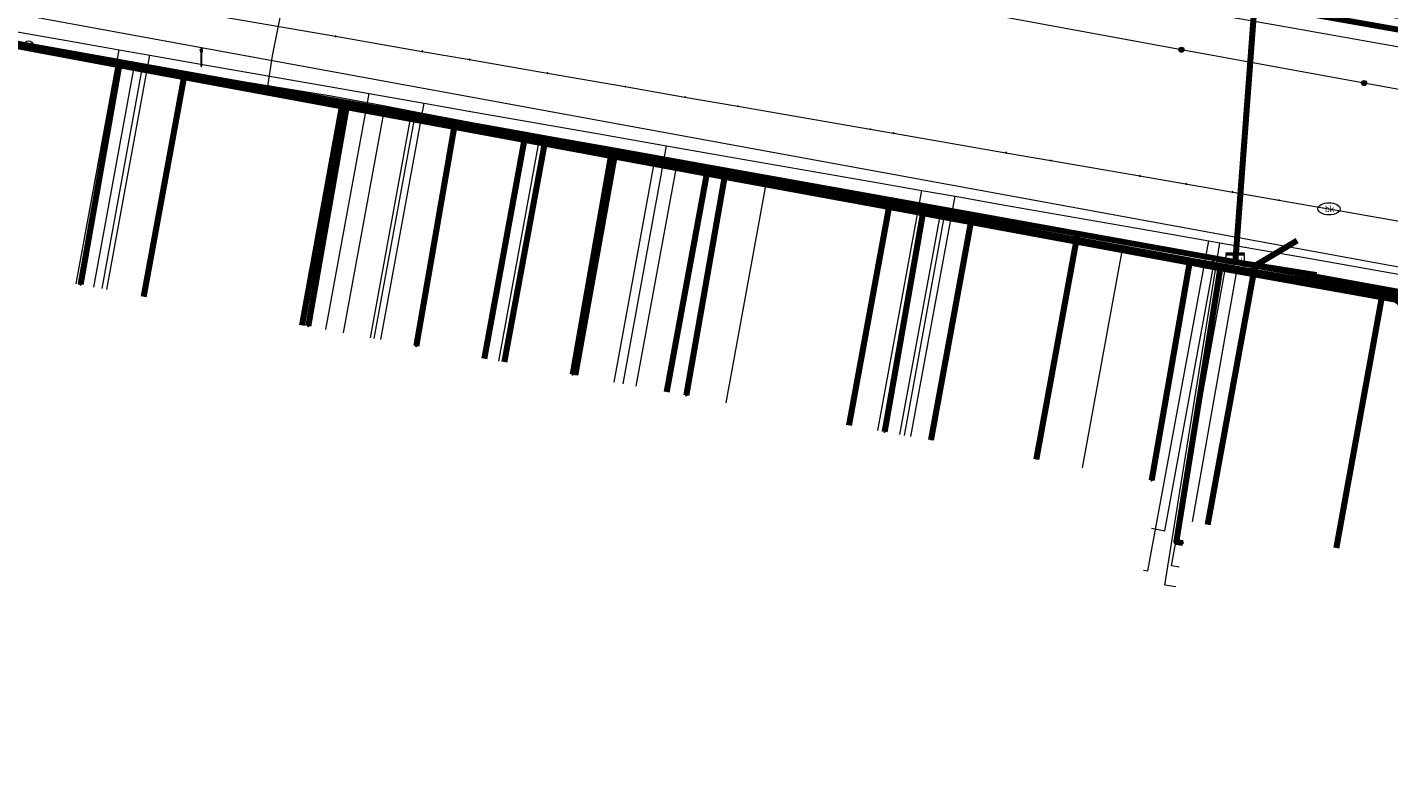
# Model space of a CAD drawing. Extents: x 152558 to 154479, y 462974 to 463683.
# Tile 129 of 256: x 153159 to 153219, y 463299 to 463333. Entities that reach past the tile are written whole.
import ezdxf
from ezdxf.enums import TextEntityAlignment as Align
from ezdxf.lldxf.tags import DXFTag

# ---------------------------------------------------------------- set-up
doc = ezdxf.new("R2010")
doc.units = 0
doc.header["$LTSCALE"] = 0.2
doc.layers.get('0').update_dxf_attribs({"linetype": 'CONTINUOUS'})
for name, color, linetype, lineweight in [('B-RO-KL-DATA_COAXIAAL_17_ZIGGO BV-G', 90, 'KL-DATA-N', 18), ('B-RO-KL-DATA_COAXIAAL_7_ZIGGO BV-G', 90, 'KL-DATA-N', 18), ('B-RO-KL-DATA_HULPSTUK_KPN BV-S', 90, 'CONTINUOUS', 25), ('B-RO-KL-DATA_HULPSTUK_ZIGGO BV-S', 90, 'CONTINUOUS', 25), ('B-RO-KL-DATA_KABELBED_KPN BV-G', 90, 'CONTINUOUS', 100), ('B-RO-KL-DATA_KABELBED_ZIGGO BV-G', 90, 'CONTINUOUS', 100), ('B-RO-KL-DATA_REGGEFIBER OPERATOR BV-G', 90, 'KL-DATA-N', 18), ('B-RO-KL-ET_LS_400 V_STEDIN NETBEHEER BV-G', 190, 'KL-LS-N', 18), ('B-RO-KL-ET_LS_GEMEENTE AMERSFOORT-S', 190, 'CONTINUOUS', 25), ('B-RO-KL-ET_LS_MANTELBUIS_PE_160_STEDIN NETBEHEER BV-G', 190, 'CONTINUOUS', 100), ('B-RO-KL-ET_MS_10 KV_STEDIN NETBEHEER BV-G', 130, 'KL-MS-N', 18), ('B-RO-KL-ET_MS_HULPSTUK_STEDIN NETBEHEER BV-S', 130, 'CONTINUOUS', 25), ('B-RO-KL-ET_MS_MANTELBUIS_PE_160_STEDIN NETBEHEER BV-G', 130, 'CONTINUOUS', 100), ('B-RO-KL-GAS_HD_STAAL_114_8 BAR_STEDIN NETBEHEER BV-G', 30, 'KL-GAS-HD-N', 18), ('B-RO-KL-GAS_LD_MANTELBUIS_ASBESTCEMENT_180_STEDIN NETBEHEER BV-G', 50, 'CONTINUOUS', 100), ('B-RO-KL-GAS_LD_PE_32_0.1 BAR_STEDIN NETBEHEER BV-G', 50, 'KL-GAS-LD-N', 18), ('B-RO-KL-GAS_LD_PVC_110_0.1 BAR_STEDIN NETBEHEER BV-G', 50, 'KL-GAS-LD-N', 18), ('B-RO-KL-WATER_100_VITENS-G', 170, 'KL-WATER-N', 18), ('B-RO-KL-WATER_HULPSTUK_VITENS-S', 170, 'CONTINUOUS', 25), ('B-RO-KL-WATER_VITENS-S', 170, 'CONTINUOUS', 25), ('B-RO-OG-INFO_STEDIN NETBEHEER BV-G', 7, 'CONTINUOUS', 18)]:
    doc.layers.add(name, color=color, linetype=linetype, lineweight=lineweight)
doc.styles.add('NLCS-ISO', font='NLCS-ISO.ttf')
tags = doc.linetypes.add('KL-DATA-N', pattern='A,4,-1,[101,NLCS.SHX,S=0.5,R=0,X=0,Y=0],-1,4,-1,["D",Standard,S=1,R=0,X=-0.25,Y=-0.5],-1.5', length=12.5).pattern_tags.tags
tags[18] = DXFTag(74, 10)
tags = doc.linetypes.add('KL-GAS-HD-N', pattern='A,4,-1,[69,NLCS.SHX,S=0.5,R=0,X=0,Y=0],-1,4,-1,["H",Standard,S=1,R=0,X=0,Y=-0.5],-2', length=13).pattern_tags.tags
tags[18] = DXFTag(74, 10)
tags = doc.linetypes.add('KL-GAS-LD-N', pattern='A,4,-1,[69,NLCS.SHX,S=0.5,R=0,X=0,Y=0],-1,4,-1,["L",Standard,S=1,R=0,X=0.25,Y=-0.5],-2', length=13).pattern_tags.tags
tags[18] = DXFTag(74, 10)
tags = doc.linetypes.add('KL-LS-N', pattern='A,4,-1,[103,NLCS.SHX,S=0.75,R=0,X=0,Y=0],-1,4,-1,["L",Standard,S=1,R=0,X=0,Y=-0.5],-2', length=13).pattern_tags.tags
tags[18] = DXFTag(74, 10)
tags = doc.linetypes.add('KL-MS-N', pattern='A,4,-1,[103,NLCS.SHX,S=0.75,R=0,X=0,Y=0],-1,4,-1,["M",Standard,S=1,R=0,X=0,Y=-0.5],-2', length=13).pattern_tags.tags
tags[18] = DXFTag(74, 10)
doc.linetypes.add('KL-WATER-N', pattern='A,7,-0.5,[168,NLCS.SHX,S=0.75,R=0,X=0.75,Y=0],-2', length=9.5)

# ---------------------------------------------------------------- blocks, each defined once
blk = doc.blocks.new('SKL-WTB_HULP_MOF-SO')
at = {"linetype": 'ByBlock', "lineweight": 18}
h = blk.add_hatch(color=0, dxfattribs=at)
h.dxf.hatch_style = 1
h.paths.add_polyline_path([(-0.5625, 0, 1), (0.5625, 0, 1)])
at = {"color": 0, "linetype": 'ByBlock', "lineweight": 18}
blk.add_circle((0, 0), 0.5625, dxfattribs=at)
at = {"color": 0, "linetype": 'ByBlock', "lineweight": 18, "style": 'NLCS-ISO', "flags": 1}
for tag, p in [('TYPE', (1.5, 0)), ('OMSCHRIJVING', (1.5, -3)), ('LABEL', (1.5, -1.5))]:
    blk.add_attdef(tag, p, '', height=1, dxfattribs=at)
blk = doc.blocks.new('SKL-WTB_HULP_OVERLENGTE-SO')
at = {"color": 0, "linetype": 'ByBlock', "lineweight": 18}
for centre, radius in [((0, 0), 1), ((-0.42, 0), 0.417), ((0.42, 0), 0.417)]:
    blk.add_circle(centre, radius, dxfattribs=at)
at = {"color": 0, "linetype": 'ByBlock', "lineweight": 18, "style": 'NLCS-ISO', "flags": 1}
for tag, p in [('TYPE', (1.5, 0)), ('OMSCHRIJVING', (1.5, -3)), ('LABEL', (1.5, -1.5))]:
    blk.add_attdef(tag, p, '', height=1, dxfattribs=at)
blk = doc.blocks.new('SKL-WTB_HULP_KAST-SO')
at = {"color": 0, "linetype": 'ByBlock', "lineweight": 18}
for points in [[(-2, 2), (2, 2), (2, 1.68), (-2, 1.68)], [(-2, 1.52), (2, 1.52), (2, -2), (-2, -2)]]:
    blk.add_lwpolyline(points, close=True, dxfattribs=at)
at = {"color": 0, "linetype": 'ByBlock', "lineweight": 18, "style": 'NLCS-ISO'}
blk.add_text('kast', height=1.5, dxfattribs=at).set_placement((0, 0), align=Align.MIDDLE_CENTER)
at = {"color": 0, "linetype": 'ByBlock', "lineweight": 18, "style": 'NLCS-ISO', "flags": 1}
for tag, p in [('TYPE', (2.5, 0)), ('OMSCHRIJVING', (2.5, -3)), ('LABEL', (2.5, -1.5))]:
    blk.add_attdef(tag, p, '', height=1, dxfattribs=at)
blk = doc.blocks.new('SKL-WATER_BRANDKRAAN_BRANDPUT-SO')
at = {"color": 0, "linetype": 'ByBlock', "lineweight": 18}
blk.add_ellipse((0, 0), major_axis=(2.5, 0), ratio=0.54, dxfattribs=at)
at = {"color": 0, "linetype": 'ByBlock', "lineweight": 18, "style": 'NLCS-ISO'}
blk.add_text('bk', height=1.5, dxfattribs=at).set_placement((0.16, 0), align=Align.MIDDLE_CENTER)
blk = doc.blocks.new('SKL-WTB_HULP_OVERIG-SO')
at = {"color": 0, "linetype": 'ByBlock', "lineweight": 18}
for points in [[(-0.14, 0.14), (0.14, -0.14)], [(0.14, 0.14), (-0.14, -0.14)]]:
    blk.add_lwpolyline(points, dxfattribs=at)
at = {"color": 0, "linetype": 'ByBlock', "lineweight": 18, "style": 'NLCS-ISO', "flags": 1}
for tag, p in [('TYPE', (1.5, 0)), ('OMSCHRIJVING', (1.5, -3)), ('LABEL', (1.5, -1.5))]:
    blk.add_attdef(tag, p, '', height=1, dxfattribs=at)
blk = doc.blocks.new('SKL-ET_LS_MAST-SO')
for p, q in [((-0.05, 2.07), (0.05, 2.07)), ((-0.05, -2), (0.05, -2))]:
    blk.add_line(p, q)
for points in [[(-0.18, 1.76), (-0.22, 1.76), (-0.22, 1.84), (-0.18, 1.84), (-0.18, 1.79)], [(-0.18, 1.49), (-0.22, 1.49), (-0.22, 1.57), (-0.18, 1.57), (-0.18, 1.52)], [(-0.18, 1.79), (-0.05, 1.79)], [(-0.18, 1.76), (-0.05, 1.76)], [(-0.18, 1.52), (-0.05, 1.52)], [(-0.18, 1.49), (-0.05, 1.49)], [(-0.05, -2), (-0.05, 2.07)], [(0.05, -2), (0.05, 2.07)], [(0.18, 1.92), (0.05, 1.92)], [(0.18, 1.89), (0.05, 1.89)], [(0.18, 1.66), (0.05, 1.66)], [(0.18, 1.63), (0.05, 1.63)], [(0.18, 1.39), (0.05, 1.39)], [(0.18, 1.36), (0.05, 1.36)], [(0.18, 1.89), (0.22, 1.89), (0.22, 1.97), (0.18, 1.97), (0.18, 1.92)], [(0.18, 1.63), (0.22, 1.63), (0.22, 1.71), (0.18, 1.71), (0.18, 1.66)], [(0.18, 1.36), (0.22, 1.36), (0.22, 1.44), (0.18, 1.44), (0.18, 1.39)]]:
    blk.add_lwpolyline(points)

msp = doc.modelspace()

# ---------------------------------------------------------------- linework, layer by layer
at = {"layer": 'B-RO-KL-DATA_COAXIAAL_17_ZIGGO BV-G', "flags": 128}
for points in [[(153081.132, 463335.554), (153081.388, 463336.952), (153082.06, 463340.62), (153082.336, 463341.627), (153082.784, 463342.572), (153083.39, 463343.425), (153084.134, 463344.159), (153084.995, 463344.753), (153085.727, 463345.088), (153085.946, 463345.189), (153086.958, 463345.453), (153088.001, 463345.537), (153089.042, 463345.439), (153095.998, 463344.165), (153096.392, 463344.093), (153098.579, 463343.693), (153102.614, 463342.954), (153108.553, 463341.767), (153112.717, 463340.934), (153117.375, 463340.003), (153121.494, 463339.179), (153123.225, 463338.833), (153127.103, 463338.058), (153129.792, 463337.52), (153138.74, 463335.918), (153139.134, 463335.848), (153150.621, 463333.792), (153153.014, 463333.389), (153157.306, 463332.666), (153157.601, 463332.613), (153158.683, 463332.419), (153165.665, 463331.167), (153172.737, 463329.899), (153180.898, 463328.436), (153181.784, 463328.277), (153184.921, 463327.714), (153189.061, 463326.972), (153197.215, 463325.51), (153200.857, 463324.857), (153205.574, 463324.011), (153211.275, 463322.989), (153212.623, 463322.743)], [(153212.623, 463322.743), (153213.509, 463322.582), (153219.254, 463321.535), (153227.162, 463320.094), (153233.635, 463318.915), (153242.527, 463317.294), (153243.413, 463317.133), (153251.949, 463315.577), (153261.039, 463313.921), (153261.171, 463313.897), (153262.454, 463313.661), (153272.832, 463311.756), (153278.905, 463310.641), (153284.781, 463309.562), (153290.28, 463308.552), (153292.34, 463320.379), (153292.387, 463320.651), (153292.501, 463321.308), (153293.05, 463324.458), (153292.623, 463325.101), (153292.527, 463325.313)]]:
    msp.add_lwpolyline(points, dxfattribs=at)
at = {"layer": 'B-RO-KL-DATA_COAXIAAL_7_ZIGGO BV-G', "flags": 128}
for points in [[(153179.917, 463352.037), (153178.059, 463342.008), (153178.027, 463341.832), (153183.555, 463340.824), (153188.184, 463339.979), (153190.342, 463339.585), (153198.117, 463338.166), (153199.96, 463339.971), (153200.032, 463339.963), (153200.999, 463339.85), (153202.492, 463339.587), (153205.455, 463339.043), (153206.192, 463338.908), (153212.31, 463337.786), (153213.223, 463337.619), (153213.716, 463337.529), (153213.489, 463334.454), (153213.482, 463334.364), (153212.623, 463322.743)], [(153185.443, 463351.018), (153183.584, 463340.984), (153183.555, 463340.824), (153188.184, 463339.979), (153190.342, 463339.585), (153198.117, 463338.166), (153199.96, 463339.971), (153200.032, 463339.963), (153200.999, 463339.85), (153202.492, 463339.587), (153205.455, 463339.043), (153206.192, 463338.908), (153212.31, 463337.786), (153213.223, 463337.619), (153213.716, 463337.529), (153213.489, 463334.454), (153213.482, 463334.364), (153212.623, 463322.743)], [(153192.227, 463349.761), (153190.368, 463339.727), (153190.342, 463339.585), (153198.117, 463338.166), (153199.96, 463339.971), (153200.032, 463339.963), (153200.999, 463339.85), (153202.492, 463339.587), (153205.455, 463339.043), (153206.192, 463338.908), (153212.31, 463337.786), (153213.223, 463337.619), (153213.716, 463337.529), (153213.489, 463334.454), (153213.482, 463334.364), (153212.623, 463322.743)], [(153201.344, 463347.518), (153200.096, 463340.319), (153200.032, 463339.963), (153200.999, 463339.85), (153202.492, 463339.587), (153205.455, 463339.043), (153206.192, 463338.908), (153212.31, 463337.786), (153213.223, 463337.619), (153213.716, 463337.529), (153213.489, 463334.454), (153213.482, 463334.364), (153212.623, 463322.743)], [(153206.74, 463346.442), (153205.506, 463339.323), (153205.455, 463339.043), (153206.192, 463338.908), (153212.31, 463337.786), (153213.223, 463337.619), (153213.716, 463337.529), (153213.489, 463334.454), (153213.482, 463334.364), (153212.623, 463322.743)], [(153213.608, 463345.257), (153212.361, 463338.062), (153212.31, 463337.786), (153213.223, 463337.619), (153213.716, 463337.529), (153213.489, 463334.454), (153213.482, 463334.364), (153212.623, 463322.743)], [(153216.461, 463344.738), (153215.213, 463337.537), (153215.163, 463337.263), (153213.716, 463337.529), (153213.489, 463334.454), (153213.482, 463334.364), (153212.623, 463322.743)], [(153212.623, 463322.743), (153213.482, 463334.364), (153213.489, 463334.454), (153213.716, 463337.529), (153215.163, 463337.263), (153215.715, 463337.162), (153223.479, 463335.739), (153225.124, 463335.437), (153228.546, 463334.767), (153234.981, 463333.605), (153236.194, 463333.386), (153236.826, 463333.272), (153237.856, 463338.97)], [(153251.659, 463338.366), (153250.428, 463331.057), (153250.386, 463330.823), (153248.592, 463331.147), (153246.969, 463331.44), (153237.865, 463333.084), (153236.826, 463333.272), (153236.194, 463333.386), (153234.981, 463333.605), (153228.546, 463334.767), (153225.124, 463335.437), (153223.479, 463335.739), (153215.715, 463337.162), (153215.163, 463337.263), (153213.716, 463337.529), (153213.489, 463334.454), (153213.482, 463334.364), (153212.623, 463322.743)], [(153257.439, 463337.348), (153256.201, 463329.995), (153256.159, 463329.765), (153250.71, 463330.764), (153250.386, 463330.823), (153248.592, 463331.147), (153246.969, 463331.44), (153237.865, 463333.084), (153236.826, 463333.272), (153236.194, 463333.386), (153234.981, 463333.605), (153228.546, 463334.767), (153225.124, 463335.437), (153223.479, 463335.739), (153215.715, 463337.162), (153215.163, 463337.263), (153213.716, 463337.529), (153213.489, 463334.454), (153213.482, 463334.364), (153212.623, 463322.743)], [(153212.623, 463322.743), (153211.275, 463322.989), (153205.574, 463324.011), (153200.857, 463324.857), (153197.215, 463325.51), (153189.061, 463326.972), (153184.921, 463327.714), (153181.784, 463328.277), (153180.898, 463328.436), (153172.737, 463329.899), (153165.665, 463331.167), (153158.683, 463332.419), (153157.601, 463332.613), (153157.306, 463332.666), (153153.014, 463333.389), (153150.621, 463333.792), (153139.134, 463335.848), (153137.443, 463326.398)], [(153212.623, 463322.743), (153211.275, 463322.989), (153205.574, 463324.011), (153200.857, 463324.857), (153197.215, 463325.51), (153189.061, 463326.972), (153184.921, 463327.714), (153181.784, 463328.277), (153180.898, 463328.436), (153172.737, 463329.899), (153165.665, 463331.167), (153158.683, 463332.419), (153157.601, 463332.613), (153155.781, 463322.672)], [(153212.623, 463322.743), (153211.275, 463322.989), (153205.574, 463324.011), (153200.857, 463324.857), (153197.215, 463325.51), (153189.061, 463326.972), (153184.921, 463327.714), (153181.784, 463328.277), (153180.898, 463328.436), (153172.737, 463329.899), (153165.665, 463331.167), (153163.84, 463321.197)], [(153212.623, 463322.743), (153211.275, 463322.989), (153205.574, 463324.011), (153200.857, 463324.857), (153197.215, 463325.51), (153189.061, 463326.972), (153184.921, 463327.714), (153181.784, 463328.277), (153180.898, 463328.436), (153172.737, 463329.899), (153170.907, 463319.903)], [(153212.623, 463322.743), (153211.275, 463322.989), (153205.574, 463324.011), (153200.857, 463324.857), (153197.215, 463325.51), (153189.061, 463326.972), (153184.921, 463327.714), (153181.784, 463328.277), (153180.898, 463328.436), (153179.063, 463318.41)], [(153212.623, 463322.743), (153211.275, 463322.989), (153205.574, 463324.011), (153200.857, 463324.857), (153197.215, 463325.51), (153189.061, 463326.972), (153184.921, 463327.714), (153183.12, 463317.672)], [(153212.623, 463322.743), (153211.275, 463322.989), (153205.574, 463324.011), (153200.857, 463324.857), (153197.215, 463325.51), (153189.061, 463326.972), (153187.221, 463316.921)], [(153212.623, 463322.743), (153211.275, 463322.989), (153205.574, 463324.011), (153200.857, 463324.857), (153197.215, 463325.51), (153195.369, 463315.429)], [(153212.623, 463322.743), (153211.275, 463322.989), (153205.574, 463324.011), (153200.857, 463324.857), (153199.009, 463314.763)], [(153203.723, 463313.9), (153205.574, 463324.011), (153211.275, 463322.989), (153212.623, 463322.743)], [(153212.623, 463322.743), (153213.509, 463322.582), (153215.393, 463323.689)], [(153212.623, 463322.743), (153213.509, 463322.582), (153211.401, 463310.986)], [(153212.623, 463322.743), (153213.509, 463322.582), (153219.254, 463321.535), (153227.162, 463320.094), (153233.635, 463318.915), (153242.527, 463317.294), (153243.413, 463317.133), (153251.949, 463315.577), (153249.82, 463303.86)], [(153212.623, 463322.743), (153213.509, 463322.582), (153219.254, 463321.535), (153227.162, 463320.094), (153233.635, 463318.915), (153242.527, 463317.294), (153243.413, 463317.133), (153241.428, 463306.215)], [(153212.623, 463322.743), (153213.509, 463322.582), (153219.254, 463321.535), (153227.162, 463320.094), (153233.635, 463318.915), (153242.527, 463317.294), (153243.413, 463317.133), (153251.949, 463315.577), (153249.82, 463303.86)], [(153212.623, 463322.743), (153213.509, 463322.582), (153219.254, 463321.535), (153226.302, 463315.365), (153232.071, 463310.314), (153235.529, 463307.287)], [(153212.623, 463322.743), (153213.509, 463322.582), (153219.254, 463321.535), (153226.302, 463315.365), (153232.071, 463310.314), (153231.648, 463307.988)], [(153212.623, 463322.743), (153213.509, 463322.582), (153219.254, 463321.535), (153217.146, 463309.942)], [(153212.623, 463322.743), (153213.509, 463322.582), (153219.254, 463321.535), (153226.302, 463315.365), (153225.055, 463308.504)], [(153263.221, 463302.634), (153263.257, 463302.836), (153260.6, 463303.312), (153262.454, 463313.661), (153261.171, 463313.897), (153261.039, 463313.921), (153251.949, 463315.577), (153243.413, 463317.133), (153242.527, 463317.294), (153233.635, 463318.915), (153227.162, 463320.094), (153219.254, 463321.535), (153213.509, 463322.582), (153212.623, 463322.743)], [(153212.623, 463322.743), (153213.509, 463322.582), (153219.254, 463321.535), (153227.162, 463320.094), (153233.635, 463318.915), (153242.527, 463317.294), (153243.413, 463317.133), (153251.949, 463315.577), (153261.039, 463313.921), (153261.171, 463313.897), (153262.454, 463313.661), (153272.832, 463311.756), (153278.905, 463310.641), (153277.028, 463300.166)], [(153212.623, 463322.743), (153213.509, 463322.582), (153219.254, 463321.535), (153227.162, 463320.094), (153233.635, 463318.915), (153242.527, 463317.294), (153243.413, 463317.133), (153251.949, 463315.577), (153261.039, 463313.921), (153261.171, 463313.897), (153262.454, 463313.661), (153272.832, 463311.756), (153270.949, 463301.25)]]:
    msp.add_lwpolyline(points, dxfattribs=at)
at = {"layer": 'B-RO-KL-DATA_KABELBED_KPN BV-G', "flags": 128}
for points in [[(153157.783, 463332.454), (153162.726, 463331.542), (153172.898, 463329.664), (153173.798, 463329.498), (153177.704, 463328.777), (153184.716, 463327.483), (153189.796, 463326.546), (153198.175, 463324.999), (153198.655, 463324.911), (153210.575, 463322.711), (153211.003, 463322.632), (153211.202, 463322.595), (153211.945, 463322.461), (153222.174, 463320.622), (153237.131, 463317.931), (153248.068, 463315.964), (153248.375, 463315.909), (153248.381, 463315.908), (153261.318, 463313.581), (153262.037, 463313.452), (153266.6, 463312.631)], [(153157.924, 463332.45), (153162.731, 463331.571), (153163.037, 463331.515), (153177.348, 463328.899), (153177.714, 463328.833), (153184.249, 463327.638), (153211.228, 463322.692), (153211.843, 463322.585), (153211.844, 463322.584), (153222.201, 463320.776), (153225.421, 463320.213), (153237.172, 463318.161), (153248.426, 463316.196), (153256.343, 463314.813)], [(153163.037, 463331.515), (153162.731, 463331.571), (153162.726, 463331.542), (153161.007, 463321.72)], [(153173.798, 463329.498), (153172.898, 463329.664), (153171.187, 463319.856)], [(153177.348, 463328.899), (153177.714, 463328.833), (153177.704, 463328.777), (153176.007, 463318.974)], [(153184.727, 463327.549), (153184.716, 463327.483), (153182.992, 463317.695)], [(153189.809, 463326.617), (153189.796, 463326.546), (153188.073, 463316.765)], [(153198.175, 463324.999), (153198.655, 463324.911), (153196.946, 463315.141)], [(153211.003, 463322.632), (153210.575, 463322.711), (153208.873, 463312.957)], [(153211.843, 463322.585), (153211.844, 463322.584), (153211.961, 463322.559), (153211.945, 463322.461), (153209.987, 463310.225), (153210.283, 463310.178)]]:
    msp.add_lwpolyline(points, dxfattribs=at)
at = {"layer": 'B-RO-KL-DATA_KABELBED_ZIGGO BV-G', "flags": 128}
for points in [[(153213.716, 463337.529), (153212.623, 463322.743)], [(153157.601, 463332.613), (153158.683, 463332.419)], [(153158.683, 463332.419), (153165.665, 463331.167)], [(153163.84, 463321.197), (153165.665, 463331.167)], [(153165.665, 463331.167), (153172.737, 463329.899)], [(153170.907, 463319.903), (153172.737, 463329.899)], [(153172.737, 463329.899), (153180.898, 463328.436)], [(153179.063, 463318.41), (153180.898, 463328.436)], [(153181.784, 463328.277), (153179.948, 463318.248)], [(153180.898, 463328.436), (153181.784, 463328.277)], [(153181.784, 463328.277), (153184.921, 463327.714)], [(153184.921, 463327.714), (153183.12, 463317.672)], [(153184.921, 463327.714), (153189.061, 463326.972)], [(153187.221, 463316.921), (153189.061, 463326.972)], [(153189.061, 463326.972), (153197.215, 463325.51)], [(153195.369, 463315.429), (153197.215, 463325.51)], [(153197.215, 463325.51), (153200.857, 463324.857)], [(153200.857, 463324.857), (153199.009, 463314.763)], [(153200.857, 463324.857), (153205.574, 463324.011)], [(153205.574, 463324.011), (153203.723, 463313.9)], [(153205.574, 463324.011), (153212.623, 463322.743)], [(153213.509, 463322.582), (153215.393, 463323.689)], [(153211.401, 463310.986), (153213.509, 463322.582)], [(153212.623, 463322.743), (153213.509, 463322.582)], [(153213.509, 463322.582), (153219.254, 463321.535)], [(153217.146, 463309.942), (153219.254, 463321.535)], [(153219.254, 463321.535), (153226.302, 463315.365)], [(153219.254, 463321.535), (153227.162, 463320.094)]]:
    msp.add_lwpolyline(points, dxfattribs=at)
at = {"layer": 'B-RO-KL-DATA_REGGEFIBER OPERATOR BV-G', "flags": 128}
for points in [[(153171.408, 463342.769), (153171.419, 463341.181), (153169.567, 463331.959), (153169.331, 463330.382)], [(153160.937, 463321.733), (153162.738, 463331.574), (153163.765, 463331.366)], [(153161.967, 463321.545), (153163.765, 463331.366)], [(153163.765, 463331.366), (153169.331, 463330.382)], [(153169.331, 463330.382), (153172.968, 463329.739)], [(153171.159, 463319.862), (153172.968, 463329.739)], [(153172.968, 463329.739), (153175.774, 463329.231)], [(153173.964, 463319.348), (153175.774, 463329.231)], [(153175.774, 463329.231), (153181.519, 463328.231)], [(153179.701, 463318.298), (153181.519, 463328.231)], [(153181.519, 463328.231), (153191.683, 463326.387)], [(153189.862, 463316.438), (153191.683, 463326.387)], [(153191.683, 463326.387), (153197.467, 463325.378)], [(153197.467, 463325.378), (153199.647, 463324.887)], [(153197.832, 463314.978), (153199.647, 463324.887)], [(153199.647, 463324.887), (153207.616, 463323.464)], [(153205.795, 463313.521), (153207.616, 463323.464)], [(153207.616, 463323.464), (153212.728, 463322.509)], [(153210.713, 463311.116), (153212.728, 463322.509)], [(153212.728, 463322.509), (153222.947, 463320.6)]]:
    msp.add_lwpolyline(points, dxfattribs=at)
at = {"layer": 'B-RO-KL-ET_LS_400 V_STEDIN NETBEHEER BV-G', "flags": 128}
for points in [[(153158.131, 463343.262), (153161.548, 463342.645), (153178.616, 463339.639), (153184.329, 463338.633), (153192.256, 463337.238), (153201.68, 463335.579), (153205.347, 463334.933), (153207.615, 463334.534), (153212.118, 463333.74), (153214.581, 463333.307), (153220.624, 463332.243), (153229.954, 463330.486), (153240.805, 463328.442), (153245.86, 463327.49), (153253.691, 463326.015), (153258.095, 463325.185), (153268.581, 463323.21)], [(153157.396, 463333.159), (153160.391, 463332.634), (153162.728, 463332.224), (153164.106, 463331.982), (153166.382, 463331.583), (153172.374, 463330.532), (153173.907, 463330.263), (153176.368, 463329.831), (153178.365, 463329.481), (153184.355, 463328.431), (153187.204, 463327.931), (153190.347, 463327.38), (153196.508, 463326.299), (153198.617, 463325.929), (153200.095, 463325.67), (153202.329, 463325.278), (153208.491, 463324.197), (153211.447, 463323.678), (153211.94, 463323.592), (153215.803, 463322.912), (153222.763, 463321.686), (153224.528, 463321.375), (153225.811, 463321.149), (153227.613, 463320.832), (153234.745, 463319.575), (153235.774, 463319.394)], [(153160.811, 463321.756), (153162.728, 463332.224)], [(153162.188, 463321.504), (153164.106, 463331.982)], [(153171.974, 463319.712), (153173.907, 463330.263)], [(153174.433, 463319.262), (153176.368, 463329.831)], [(153185.255, 463317.281), (153187.204, 463327.931)], [(153196.652, 463315.195), (153198.617, 463325.929)], [(153198.127, 463314.925), (153200.095, 463325.67)], [(153208.52, 463308.955), (153208.716, 463308.918), (153211.447, 463323.678)], [(153209.964, 463308.203), (153209.471, 463308.283), (153211.94, 463323.592)]]:
    msp.add_lwpolyline(points, dxfattribs=at)
at = {"layer": 'B-RO-KL-ET_LS_MANTELBUIS_PE_160_STEDIN NETBEHEER BV-G', "flags": 128}
msp.add_lwpolyline([(153150.193, 463344.58), (153163.443, 463342.218), (153183.723, 463339.172), (153208.04, 463335.226), (153240.579, 463329.491), (153255.76, 463326.221), (153276.187, 463321.983), (153303.417, 463317.138), (153333.691, 463311.314), (153356.054, 463306.802), (153356.172, 463307.39), (153333.807, 463311.902), (153303.527, 463317.728), (153276.301, 463322.573), (153255.884, 463326.809), (153240.695, 463330.079), (153208.14, 463335.818), (153183.815, 463339.764), (153163.541, 463342.81), (153150.299, 463345.17), (153150.193, 463344.58)], dxfattribs=at)
at = {"layer": 'B-RO-KL-ET_MS_10 KV_STEDIN NETBEHEER BV-G', "flags": 128}
for points in [[(153210.214, 463332.228), (153202.203, 463333.691), (153162.93, 463340.71)], [(153218.38, 463330.736), (153210.214, 463332.228)], [(153232.099, 463328.23), (153218.38, 463330.736)]]:
    msp.add_lwpolyline(points, dxfattribs=at)
at = {"layer": 'B-RO-KL-ET_MS_MANTELBUIS_PE_160_STEDIN NETBEHEER BV-G', "flags": 128}
msp.add_lwpolyline([(153150.193, 463344.58), (153163.443, 463342.218), (153183.723, 463339.172), (153208.04, 463335.226), (153240.579, 463329.491), (153255.76, 463326.221), (153276.187, 463321.983), (153303.417, 463317.138), (153333.691, 463311.314), (153356.054, 463306.802), (153356.172, 463307.39), (153333.807, 463311.902), (153303.527, 463317.728), (153276.301, 463322.573), (153255.884, 463326.809), (153240.695, 463330.079), (153208.14, 463335.818), (153183.815, 463339.764), (153163.541, 463342.81), (153150.299, 463345.17), (153150.193, 463344.58)], dxfattribs=at)
at = {"layer": 'B-RO-KL-GAS_HD_STAAL_114_8 BAR_STEDIN NETBEHEER BV-G', "flags": 128}
msp.add_lwpolyline([(152869.255, 463391.011), (152869.929, 463390.818), (152870.891, 463390.542), (152872.237, 463390.156), (152880.706, 463387.729), (152897.739, 463382.336), (152922.092, 463377.202), (152937.401, 463374.34), (153000, 463362.431), (153052.452, 463353), (153074.777, 463348.794), (153102.775, 463343.84), (153121.658, 463340.074), (153129.985, 463338.603), (153157.37, 463333.974), (153261.325, 463314.936), (153280.943, 463311.809), (153310.779, 463306.109), (153327.815, 463303.202), (153327.958, 463303.178), (153328.944, 463303.01), (153330.077, 463302.817)], dxfattribs=at)
at = {"layer": 'B-RO-KL-GAS_LD_MANTELBUIS_ASBESTCEMENT_180_STEDIN NETBEHEER BV-G', "flags": 128}
msp.add_lwpolyline([(153211.98, 463322.849), (153216.255, 463322.159)], dxfattribs=at)
at = {"layer": 'B-RO-KL-GAS_LD_PE_32_0.1 BAR_STEDIN NETBEHEER BV-G', "flags": 128}
for points in [[(153160.811, 463321.756), (153162.641, 463331.751)], [(153161.598, 463321.612), (153163.428, 463331.612)], [(153172.761, 463319.568), (153174.619, 463329.714)], [(153174.138, 463319.316), (153175.994, 463329.453)], [(153184.862, 463317.353), (153186.714, 463327.473)], [(153185.845, 463317.173), (153187.699, 463327.299)], [(153196.849, 463315.159), (153198.713, 463325.346)], [(153197.635, 463315.015), (153199.5, 463325.198)], [(153208.874, 463310.822), (153209.477, 463310.707), (153211.674, 463322.703), (153211.513, 463322.937)], [(153210.108, 463309.092), (153209.77, 463309.146), (153212.251, 463322.805)]]:
    msp.add_lwpolyline(points, dxfattribs=at)
at = {"layer": 'B-RO-KL-GAS_LD_PVC_110_0.1 BAR_STEDIN NETBEHEER BV-G', "flags": 128}
msp.add_lwpolyline([(153156.176, 463332.895), (153160.303, 463332.165), (153162.641, 463331.751), (153163.428, 463331.612), (153164.517, 463331.419), (153168.272, 463330.81), (153172.215, 463330.17), (153174.619, 463329.714), (153175.534, 463329.54), (153175.994, 463329.453), (153180.698, 463328.56), (153182.645, 463328.191), (153185.265, 463327.729), (153186.714, 463327.473), (153187.699, 463327.299), (153190.733, 463326.764), (153197.311, 463325.604), (153198.713, 463325.346), (153199.5, 463325.198), (153202.66, 463324.603), (153208.673, 463323.471), (153211.513, 463322.937), (153212.251, 463322.805), (153215.865, 463322.222), (153221.609, 463321.149), (153224.392, 463320.624), (153225.377, 463320.438), (153227.152, 463320.104), (153233.461, 463318.915), (153236.556, 463318.352), (153237.341, 463318.21), (153239.909, 463317.744), (153245.905, 463316.657), (153247.703, 463316.331), (153249.082, 463316.081), (153251.483, 463315.648), (153258.367, 463314.436), (153261.342, 463313.912), (153262.188, 463313.763), (153265.93, 463313.105), (153270.626, 463312.273), (153273.77, 463311.695), (153275.148, 463311.442), (153277.379, 463311.032), (153284.445, 463309.734), (153285.929, 463309.461), (153286.913, 463309.28), (153290.914, 463308.542), (153296.687, 463307.44), (153298.283, 463307.136), (153301.658, 463306.492), (153303.919, 463306.067), (153305.3, 463305.836), (153307.747, 463305.426), (153316.893, 463303.896), (153317.159, 463303.851), (153320.734, 463303.253), (153326.884, 463302.15), (153330.357, 463301.527), (153342.612, 463299.397)], dxfattribs=at)
at = {"layer": 'B-RO-KL-WATER_100_VITENS-G', "flags": 128}
for points in [[(153165.682, 463333.993), (153166.408, 463333.867), (153172.401, 463332.826), (153176.277, 463332.153), (153178.395, 463331.785), (153181.877, 463331.18), (153185.358, 463330.575), (153188.024, 463330.112), (153190.38, 463329.703), (153196.296, 463328.675), (153197.343, 463328.493), (153202.366, 463327.621), (153204.372, 463327.273), (153208.359, 463326.58), (153214.563, 463325.503), (153216.63, 463325.143), (153216.814, 463325.111)], [(153216.814, 463325.111), (153220.893, 463324.402)]]:
    msp.add_lwpolyline(points, dxfattribs=at)
at = {"layer": 'B-RO-OG-INFO_STEDIN NETBEHEER BV-G', "flags": 128}
msp.add_lwpolyline([(153150.193, 463344.58), (153163.443, 463342.218), (153183.723, 463339.172), (153208.04, 463335.226), (153240.579, 463329.491), (153255.76, 463326.221), (153276.187, 463321.983), (153303.417, 463317.138), (153333.691, 463311.314), (153356.054, 463306.802), (153356.172, 463307.39), (153333.807, 463311.902), (153303.527, 463317.728), (153276.301, 463322.573), (153255.884, 463326.809), (153240.695, 463330.079), (153208.14, 463335.818), (153183.815, 463339.764), (153163.541, 463342.81), (153150.299, 463345.17), (153150.193, 463344.58)], dxfattribs=at)
msp.add_lwpolyline([(153150.193, 463344.58), (153163.443, 463342.218), (153183.723, 463339.172), (153208.04, 463335.226), (153240.579, 463329.491), (153255.76, 463326.221), (153276.187, 463321.983), (153303.417, 463317.138), (153333.691, 463311.314), (153356.054, 463306.802), (153356.172, 463307.39), (153333.807, 463311.902), (153303.527, 463317.728), (153276.301, 463322.573), (153255.884, 463326.809), (153240.695, 463330.079), (153208.14, 463335.818), (153183.815, 463339.764), (153163.541, 463342.81), (153150.299, 463345.17), (153150.193, 463344.58)], dxfattribs=at)

# ---------------------------------------------------------------- block references
at = {"layer": 'B-RO-KL-DATA_HULPSTUK_KPN BV-S', "xscale": 0.2, "yscale": 0.2, "zscale": 0.2}
for name, p in [('SKL-WTB_HULP_MOF-SO', (153163.037, 463331.515)), ('SKL-WTB_HULP_OVERIG-SO', (153163.037, 463331.515)), ('SKL-WTB_HULP_MOF-SO', (153173.798, 463329.498)), ('SKL-WTB_HULP_OVERIG-SO', (153173.798, 463329.498)), ('SKL-WTB_HULP_MOF-SO', (153177.348, 463328.899)), ('SKL-WTB_HULP_OVERIG-SO', (153177.348, 463328.899)), ('SKL-WTB_HULP_MOF-SO', (153184.727, 463327.549)), ('SKL-WTB_HULP_OVERIG-SO', (153184.727, 463327.549)), ('SKL-WTB_HULP_MOF-SO', (153189.809, 463326.617)), ('SKL-WTB_HULP_OVERIG-SO', (153189.809, 463326.617)), ('SKL-WTB_HULP_MOF-SO', (153198.175, 463324.999)), ('SKL-WTB_HULP_OVERIG-SO', (153198.175, 463324.999)), ('SKL-WTB_HULP_MOF-SO', (153211.003, 463322.632)), ('SKL-WTB_HULP_OVERIG-SO', (153211.003, 463322.632)), ('SKL-WTB_HULP_MOF-SO', (153211.843, 463322.585)), ('SKL-WTB_HULP_OVERIG-SO', (153211.843, 463322.585)), ('SKL-WTB_HULP_OVERIG-SO', (153161.007, 463321.72)), ('SKL-WTB_HULP_OVERIG-SO', (153171.187, 463319.856)), ('SKL-WTB_HULP_OVERIG-SO', (153176.007, 463318.974)), ('SKL-WTB_HULP_OVERIG-SO', (153182.992, 463317.695)), ('SKL-WTB_HULP_OVERIG-SO', (153188.073, 463316.765)), ('SKL-WTB_HULP_OVERIG-SO', (153196.946, 463315.141)), ('SKL-WTB_HULP_OVERIG-SO', (153208.873, 463312.957)), ('SKL-WTB_HULP_OVERIG-SO', (153210.283, 463310.178))]:
    msp.add_blockref(name, p, dxfattribs=at)
at = {"layer": 'B-RO-KL-DATA_HULPSTUK_ZIGGO BV-S', "xscale": 0.2, "yscale": 0.2, "zscale": 0.2}
for name, p in [('SKL-WTB_HULP_OVERLENGTE-SO', (153158.683, 463332.419)), ('SKL-WTB_HULP_KAST-SO', (153212.623, 463322.743))]:
    msp.add_blockref(name, p, dxfattribs=at)
at = {"layer": 'B-RO-KL-ET_LS_GEMEENTE AMERSFOORT-S', "xscale": 0.2, "yscale": 0.2, "zscale": 0.2}
msp.add_blockref('SKL-ET_LS_MAST-SO', (153166.404, 463331.87), dxfattribs=at)
at = {"layer": 'B-RO-KL-ET_MS_HULPSTUK_STEDIN NETBEHEER BV-S', "xscale": 0.2, "yscale": 0.2, "zscale": 0.2}
for p in [(153210.214, 463332.228), (153218.38, 463330.736)]:
    msp.add_blockref('SKL-WTB_HULP_MOF-SO', p, dxfattribs=at)
at = {"layer": 'B-RO-KL-WATER_HULPSTUK_VITENS-S', "xscale": 0.2, "yscale": 0.2, "zscale": 0.2}
for p in [(153172.401, 463332.826), (153176.277, 463332.153), (153178.395, 463331.785), (153181.877, 463331.18), (153185.358, 463330.575), (153188.024, 463330.112), (153190.38, 463329.703), (153196.296, 463328.675), (153197.343, 463328.493), (153202.366, 463327.621), (153204.372, 463327.273), (153208.359, 463326.58), (153210.427, 463326.221), (153212.495, 463325.862), (153214.563, 463325.503)]:
    msp.add_blockref('SKL-WTB_HULP_OVERIG-SO', p, dxfattribs=at)
at = {"layer": 'B-RO-KL-WATER_VITENS-S', "xscale": 0.2, "yscale": 0.2, "zscale": 0.2}
msp.add_blockref('SKL-WATER_BRANDKRAAN_BRANDPUT-SO', (153216.814, 463325.111), dxfattribs=at)

doc.saveas('drawing.dxf')
